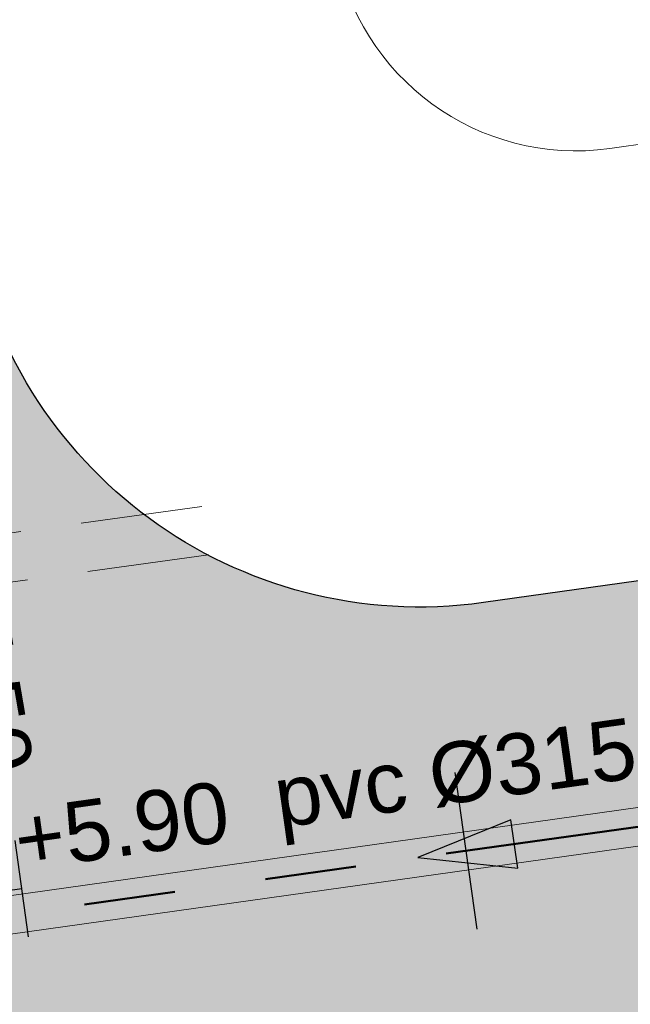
# Model space of a CAD drawing. Extents: x 98477 to 100410, y 398052 to 398969.
# Tile 245 of 256: x 98869 to 98874, y 398301 to 398309. Entities that reach past the tile are written whole.
import ezdxf
from ezdxf.enums import TextEntityAlignment as Align

# ---------------------------------------------------------------- set-up
doc = ezdxf.new("R2010")
doc.units = 0
doc.linetypes.add('DASHEDX2', pattern=[1.5, 1, -0.5])
doc.linetypes.add('RI-RWA', pattern=[8.25, 4.5, -0.75, 0.75, -0.75, 0.75, -0.75])
for name, color, linetype, lineweight in [('N-GW-hoogtelijn laagte NAP +7.50', 90, 'AL-HOOGTELIJN +7.50', 18), ('N-IE-mantelbuis ø250', 42, 'DASHEDX2', 18), ('N-KO-kantverharding', 2, 'Continuous', 25), ('N-RI-DWA b.o.b.', 24, 'Continuous', 25), ('N-RI-RWA b.o.b.', 162, 'Continuous', 25), ('N-RI-RWA hoofdriool', 162, 'RI-RWA', 50), ('N-RI-RWA hoofdriool buiswand', 162, 'Continuous', 13), ('N-RI-RWA strenginformatie', 162, 'Continuous', 25), ('N-RI-stroomrichting', 7, 'Continuous', 25), ("N-VH-arcering 'MAT' grijs 251", 251, 'Continuous', 18)]:
    doc.layers.add(name, color=color, linetype=linetype, lineweight=lineweight)
doc.layers.add('X-AL-contourlijnen', color=30, linetype='Continuous', plot=False)
doc.layers.add('X-AL-hulplijn riolering', color=30, linetype='Continuous', plot=False)
doc.styles.add('CS Annotative', font='arial.ttf')
doc.styles.get("Standard").update_dxf_attribs({"font": 'txt.shx'})
doc.linetypes.add('AL-HOOGTELIJN +7.50', pattern='A,7.5,-1.5,["+7.50",Standard,S=0.9,R=0,X=-0.3,Y=-0.45],-4.5,22.5', length=36)

# ---------------------------------------------------------------- blocks, each defined once
blk = doc.blocks.new('*U201')
at = {"layer": 'X-AL-hulplijn riolering', "flags": 128}
for points in [[(10.18102688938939, -0.5888051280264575), (9.624334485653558, 3.3722671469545)], [(2.160922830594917e-18, -3), (2.160922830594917e-18, 3)], [(-3.682726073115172, -2.537228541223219), (-4.239418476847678, 1.423843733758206)], [(9.902680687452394, 1.391731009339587), (-2.177227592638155e-16, -6.180527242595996e-17)], [(0, 0), (-9.902680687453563, -1.391731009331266)]]:
    blk.add_lwpolyline(points, dxfattribs=at)
at = {"layer": 'N-RI-RWA b.o.b.', "linetype": 'Continuous', "style": 'CS Annotative'}
blk.add_attdef('B.o.b.rechts', text='', height=0.5, rotation=7.999999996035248, dxfattribs=at).set_placement((1.924866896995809, 0.6744534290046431), align=Align.MIDDLE_LEFT)
blk.add_attdef('B.o.b.links', text='', height=0.5, rotation=7.999999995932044, dxfattribs=at).set_placement((-0.847883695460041, 0.2847687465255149), align=Align.MIDDLE_RIGHT)
blk = doc.blocks.new('*U223')
at = {"layer": 'N-RI-stroomrichting'}
h = blk.add_hatch(color=256, dxfattribs=at)
h.dxf.hatch_style = 1
h.paths.add_polyline_path([(-1.980536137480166, -0.2783462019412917), (2.119709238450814, -0.7119218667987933), (1.841363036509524, 1.268614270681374)])
blk.add_lwpolyline([(-1.980536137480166, -0.2783462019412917), (2.119709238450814, -0.7119218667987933), (1.841363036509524, 1.268614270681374)], close=True, dxfattribs=at)
at = {"layer": 'X-AL-hulplijn riolering'}
blk.add_lwpolyline([(0.4523125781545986, -3.218371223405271), (-0.452312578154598, 3.218371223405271)], dxfattribs=at)
at = {"lineweight": 25, "style": 'CS Annotative'}
blk.add_attdef('Strenginformatie', text='', height=2.5, rotation=8.000000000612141, dxfattribs=at).set_placement((-0.4523125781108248, 3.218371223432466), align=Align.MIDDLE_CENTER)
blk = doc.blocks.new('*U233')
at = {"layer": 'X-AL-hulplijn riolering', "flags": 128}
for points in [[(-4.458984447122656, 14.18099200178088), (-0.516440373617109, 14.85652603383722)], [(4.716230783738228e-16, 4.726471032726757e-17), (-1.68883508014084, 9.856360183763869)], [(6.561680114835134e-16, -2.999999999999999), (6.561680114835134e-16, 3.000000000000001)]]:
    blk.add_lwpolyline(points, dxfattribs=at)
at = {"layer": 'N-RI-DWA b.o.b.', "linetype": 'Continuous', "style": 'CS Annotative'}
blk.add_attdef('B.o.b.links', text='', height=0.5000000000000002, rotation=279.7229102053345, dxfattribs=at).set_placement((-0.1032880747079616, 2.971305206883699), align=Align.MIDDLE_RIGHT)

msp = doc.modelspace()

# ---------------------------------------------------------------- hatches: boundary and pattern name
at = {"layer": "N-VH-arcering 'MAT' grijs 251"}
h = msp.add_hatch(color=256, dxfattribs=at)
h.dxf.hatch_style = 1
edge = h.paths.add_edge_path()
edge.add_line((98801.70985258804, 398275.5025756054), (98759.07881222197, 398269.5111736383))
edge.add_arc((98758.55691309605, 398273.2246788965), 3.749999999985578, 188.0000000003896, 277.9999999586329, ccw=False)
edge.add_line((98754.84340783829, 398272.7027797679), (98754.7320693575, 398273.4949942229))
edge.add_arc((98759.43584268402, 398274.1560664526), 4.75000000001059, 98.00000000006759, 188.0000000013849, ccw=False)
edge.add_line((98758.77477045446, 398278.859839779), (98802.64364589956, 398285.0252081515))
edge.add_arc((98800.79960231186, 398298.1462600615), 13.24999999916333, 278.0000000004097, 315.3695932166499)
edge.add_arc((98814.32101528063, 398284.7981743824), 5.750000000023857, 97.99999999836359, 135.3695932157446, ccw=False)
edge.add_line((98813.52076995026, 398290.4922157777), (98817.94515990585, 398291.114023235))
edge.add_arc((98818.74540523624, 398285.4199818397), 5.750000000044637, 8.00000000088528, 97.99999999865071, ccw=False)
edge.add_line((98824.43944663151, 398286.2202271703), (98832.12180180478, 398231.5574297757))
edge.add_arc((98824.4472242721, 398230.4788382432), 7.74999999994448, -36.90337989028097, 8.000000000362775, ccw=False)
edge.add_line((98830.64450586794, 398225.8252159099), (98822.02531955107, 398214.3469478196))
edge.add_arc((98828.62242576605, 398209.3930917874), 8.249999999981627, 143.0966201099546, 188.000000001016)
edge.add_line((98820.45271419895, 398208.2449137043), (98820.95212056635, 398204.6914527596))
edge.add_line((98820.95212056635, 398204.6914527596), (98824.98814049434, 398175.9736787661))
edge.add_line((98824.98814049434, 398175.9736787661), (98826.34507822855, 398166.3185650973))
edge.add_arc((98829.56344945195, 398166.7708776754), 3.249999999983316, 187.9999999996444, 277.9999999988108)
edge.add_line((98830.01576203, 398163.552506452), (98845.49611657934, 398165.7281284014))
edge.add_line((98845.49611657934, 398165.7281284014), (98850.05134969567, 398166.3683246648))
edge.add_line((98850.05134969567, 398166.3683246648), (98871.26042709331, 398169.349066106))
edge.add_line((98871.26042709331, 398169.349066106), (98879.77673248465, 398170.5459547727))
edge.add_line((98879.77673248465, 398170.5459547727), (98895.91810200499, 398172.8144763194))
edge.add_line((98895.91810200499, 398172.8144763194), (98895.01347684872, 398179.2512187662))
edge.add_line((98895.01347684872, 398179.2512187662), (98835.84495974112, 398170.9356259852))
edge.add_arc((98835.18388751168, 398175.6393993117), 4.749999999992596, 188.0000000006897, 277.9999999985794, ccw=False)
edge.add_line((98830.48011418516, 398174.9783270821), (98825.97718274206, 398207.0183491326))
edge.add_arc((98833.65176027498, 398208.096940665), 7.750000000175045, 143.0966201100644, 188.0000000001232, ccw=False)
edge.add_line((98827.4544786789, 398212.7505629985), (98836.07366499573, 398224.2288310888))
edge.add_arc((98829.47655878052, 398229.1826871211), 8.250000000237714, 323.096620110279, 367.9999999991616)
edge.add_line((98837.64627034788, 398230.3308652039), (98837.34238794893, 398232.4931008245))
edge.add_line((98837.34238794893, 398232.4931008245), (98837.34238780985, 398232.493100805))
edge.add_line((98837.34238780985, 398232.493100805), (98829.68786739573, 398286.9578446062))
edge.add_arc((98835.38190879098, 398287.7580899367), 5.749999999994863, 97.99999999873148, 188.0000000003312, ccw=False)
edge.add_line((98834.58166346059, 398293.452131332), (98882.50500414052, 398300.1873176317))
edge.add_arc((98883.61838894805, 398292.2651730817), 8.000000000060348, 11.632034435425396, 97.9999999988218, ccw=False)
edge.add_line((98891.45409032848, 398293.8781776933), (98890.9995, 398296.0865))
edge.add_line((98890.9995, 398296.0865), (98889.023, 398305.688))
edge.add_line((98889.023, 398305.688), (98888.557, 398307.974))
edge.add_line((98888.557, 398307.974), (98887.38477368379, 398314.7597044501))
edge.add_arc((98879.50153614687, 398313.3978799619), 8.00000000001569, -82.00000000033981, 9.801079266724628, ccw=False)
edge.add_line((98880.6149209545, 398305.475735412), (98872.94460748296, 398304.3977431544))
edge.add_arc((98872.42270835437, 398308.1112484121), 3.749999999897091, 189.4265010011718, 278.00000000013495, ccw=False)
edge.add_arc((92946.7354543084, 397324.3039467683), 6003.049999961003, 9.42650100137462, 10.61166010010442)
edge.add_line((98847.1206531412, 398429.7738954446), (98842.31285519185, 398429.0982035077))
edge.add_arc((92946.7354539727, 397324.3039467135), 5998.200000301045, 9.428546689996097, 10.613773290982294, ccw=False)
edge.add_arc((98860.08948650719, 398306.4687901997), 3.840166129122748, -81.43407539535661, 6.657381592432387, ccw=False)
edge.add_line((98860.66146879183, 398302.6714605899), (98847.18483033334, 398300.7774425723))
edge.add_line((98847.18483033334, 398300.7774425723), (98842.62959721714, 398300.1372463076))
edge.add_line((98842.62959721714, 398300.1372463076), (98820.15051205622, 398296.9780169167))
edge.add_arc((98819.35026672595, 398302.672058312), 5.749999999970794, 187.9999999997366, 277.99999999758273, ccw=False)
edge.add_line((98813.65622533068, 398301.8718129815), (98812.30624625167, 398311.4774132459))
edge.add_line((98812.30624625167, 398311.4774132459), (98811.1093575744, 398319.9937186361))
edge.add_line((98811.1093575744, 398319.9937186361), (98809.24443803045, 398333.2633107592))
edge.add_line((98809.24443803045, 398333.2633107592), (98808.67382831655, 398337.3234098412))
edge.add_line((98808.67382831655, 398337.3234098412), (98807.71353391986, 398344.1562595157))
edge.add_line((98807.71353391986, 398344.1562595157), (98807.70657526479, 398344.2057729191))
edge.add_line((98807.70657526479, 398344.2057729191), (98811.66764753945, 398344.7624653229))
edge.add_line((98811.66764753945, 398344.7624653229), (98829.49247277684, 398347.2675811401))
edge.add_line((98829.49247277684, 398347.2675811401), (98831.96814294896, 398347.6155138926))
edge.add_line((98831.96814294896, 398347.6155138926), (98831.06351779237, 398354.0522563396))
edge.add_line((98831.06351779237, 398354.0522563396), (98828.58784762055, 398353.704323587))
edge.add_line((98828.58784762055, 398353.704323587), (98810.76302238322, 398351.1992077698))
edge.add_line((98810.76302238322, 398351.1992077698), (98806.80195010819, 398350.6425153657))
edge.add_line((98806.80195010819, 398350.6425153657), (98806.79499145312, 398350.6920287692))
edge.add_line((98806.79499145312, 398350.6920287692), (98805.14616655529, 398362.4240275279))
edge.add_line((98805.14616655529, 398362.4240275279), (98805.04836903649, 398363.119893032))
edge.add_line((98805.04836903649, 398363.119893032), (98803.99065346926, 398370.6459303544))
edge.add_line((98803.99065346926, 398370.6459303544), (98802.48758397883, 398381.3408254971))
edge.add_line((98802.48758397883, 398381.3408254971), (98801.4298684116, 398388.8668628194))
edge.add_line((98801.4298684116, 398388.8668628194), (98799.92679892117, 398399.561757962))
edge.add_line((98799.92679892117, 398399.561757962), (98798.86908335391, 398407.0877952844))
edge.add_line((98798.86908335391, 398407.0877952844), (98797.36601386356, 398417.7826904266))
edge.add_line((98797.36601386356, 398417.7826904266), (98796.79540414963, 398421.8427895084))
edge.add_line((98796.79540414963, 398421.8427895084), (98795.88382033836, 398428.3290453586))
edge.add_line((98795.88382033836, 398428.3290453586), (98795.87686168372, 398428.3785587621))
edge.add_line((98795.87686168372, 398428.3785587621), (98799.83793395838, 398428.9352511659))
edge.add_line((98799.83793395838, 398428.9352511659), (98817.66275919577, 398431.4403669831))
edge.add_line((98817.66275919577, 398431.4403669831), (98820.13842936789, 398431.7882997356))
edge.add_line((98820.13842936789, 398431.7882997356), (98819.2338042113, 398438.2250421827))
edge.add_line((98819.2338042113, 398438.2250421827), (98816.75813403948, 398437.87710943))
edge.add_line((98816.75813403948, 398437.87710943), (98798.93330880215, 398435.3719936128))
edge.add_line((98798.93330880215, 398435.3719936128), (98794.9722365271, 398434.8153012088))
edge.add_line((98794.9722365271, 398434.8153012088), (98794.96527787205, 398434.8648146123))
edge.add_line((98794.96527787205, 398434.8648146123), (98793.37870452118, 398446.1538705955))
edge.add_line((98793.37870452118, 398446.1538705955), (98792.73850825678, 398450.7091037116))
edge.add_line((98792.73850825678, 398450.7091037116), (98789.33816684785, 398474.9037900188))
edge.add_line((98789.33816684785, 398474.9037900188), (98783.89169246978, 398474.1383379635))
edge.add_line((98783.89169246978, 398474.1383379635), (98786.76317609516, 398453.7066703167))
edge.add_arc((98782.05940276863, 398453.0455980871), 4.750000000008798, -82.0000000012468, 7.999999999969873, ccw=False)
edge.add_line((98782.72047499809, 398448.3418247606), (98773.11487473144, 398446.9918456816))
edge.add_line((98773.11487473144, 398446.9918456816), (98764.5985693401, 398445.7949570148))
edge.add_line((98764.5985693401, 398445.7949570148), (98743.40683266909, 398442.8166526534))
edge.add_line((98743.40683266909, 398442.8166526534), (98734.89052727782, 398441.6197639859))
edge.add_line((98734.89052727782, 398441.6197639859), (98611.80020633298, 398424.3205475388))
edge.add_line((98611.80020633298, 398424.3205475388), (98607.65702311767, 398453.8008279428))
edge.add_arc((98611.6373665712, 398454.1216500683), 3.993251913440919, 101.39182936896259, 184.6081706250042, ccw=False)
edge.add_line((98610.84862924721, 398458.0362323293), (98611.83889731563, 398458.1754054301))
edge.add_line((98611.83889731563, 398458.1754054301), (98639.5664032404, 398462.0722522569))
edge.add_line((98639.5664032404, 398462.0722522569), (98641.54693937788, 398462.3505984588))
edge.add_line((98641.54693937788, 398462.3505984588), (98659.37176461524, 398464.8557142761))
edge.add_line((98659.37176461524, 398464.8557142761), (98661.84743478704, 398465.2036470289))
edge.add_line((98661.84743478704, 398465.2036470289), (98660.94280963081, 398471.6403894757))
edge.add_line((98660.94280963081, 398471.6403894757), (98649.90132066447, 398470.0886093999))
edge.add_line((98649.90132066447, 398470.0886093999), (98624.64948491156, 398466.5396953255))
edge.add_line((98624.64948491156, 398466.5396953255), (98622.66894877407, 398466.2613491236))
edge.add_line((98622.66894877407, 398466.2613491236), (98604.84412353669, 398463.7562333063))
edge.add_line((98604.84412353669, 398463.7562333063), (98602.86358739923, 398463.4778871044))
edge.add_line((98602.86358739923, 398463.4778871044), (98594.9414428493, 398462.3645022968))
edge.add_line((98594.9414428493, 398462.3645022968), (98576.27488975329, 398459.7410893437))
edge.add_line((98576.27488975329, 398459.7410893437), (98577.17951490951, 398453.3043468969))
edge.add_line((98577.17951490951, 398453.3043468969), (98578.1697829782, 398453.4435199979))
edge.add_line((98578.1697829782, 398453.4435199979), (98598.47059208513, 398456.2943364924))
edge.add_arc((98598.79151287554, 398452.3139562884), 3.993296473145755, 11.424909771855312, 94.60953932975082, ccw=False)
edge.add_line((98602.70568277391, 398453.1049624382), (98606.84886598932, 398423.6246820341))
edge.add_line((98606.84886598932, 398423.6246820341), (98548.81915716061, 398415.4691383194))
edge.add_arc((98548.15808493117, 398420.172911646), 4.750000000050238, 188.0000000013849, 277.99999999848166, ccw=False)
edge.add_line((98543.45431160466, 398419.5118394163), (98539.76818545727, 398445.7399897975))
edge.add_line((98539.76818545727, 398445.7399897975), (98538.97597100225, 398445.6286513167))
edge.add_line((98538.97597100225, 398445.6286513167), (98538.73241807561, 398447.361620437))
edge.add_line((98538.73241807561, 398447.361620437), (98534.77134580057, 398446.8049280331))
edge.add_line((98534.77134580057, 398446.8049280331), (98536.52992450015, 398434.2919904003))
edge.add_line((98536.52992450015, 398434.2919904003), (98537.17012076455, 398429.7367572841))
edge.add_line((98537.17012076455, 398429.7367572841), (98538.39484405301, 398421.0223982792))
edge.add_line((98538.39484405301, 398421.0223982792), (98539.03504031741, 398416.467165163))
edge.add_line((98539.03504031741, 398416.467165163), (98541.02521566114, 398402.30633178))
edge.add_line((98541.02521566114, 398402.30633178), (98541.66541192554, 398397.7510986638))
edge.add_line((98541.66541192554, 398397.7510986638), (98543.65558726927, 398383.5902652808))
edge.add_line((98543.65558726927, 398383.5902652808), (98544.29578353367, 398379.0350321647))
edge.add_line((98544.29578353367, 398379.0350321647), (98545.60401068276, 398369.7265123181))
edge.add_arc((98543.87104156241, 398369.4829593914), 1.750000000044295, -82.00000000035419, 7.99999999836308, ccw=False)
edge.add_line((98544.11459448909, 398367.7499902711), (98522.47723718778, 398364.7090580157))
edge.add_line((98522.47723718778, 398364.7090580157), (98523.21485462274, 398359.4606372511))
edge.add_line((98523.21485462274, 398359.4606372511), (98545.05026553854, 398362.5294041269))
edge.add_line((98545.05026553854, 398362.5294041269), (98549.60549865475, 398363.1696003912))
edge.add_line((98549.60549865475, 398363.1696003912), (98564.16243926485, 398365.2154449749))
edge.add_arc((98564.82351149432, 398360.5116716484), 4.749999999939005, 8.000000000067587, 97.99999999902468, ccw=False)
edge.add_line((98569.5272848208, 398361.172743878), (98576.49985717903, 398311.5603136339))
edge.add_arc((98571.7960838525, 398310.8992414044), 4.749999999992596, -82.0000000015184, 7.999999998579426, ccw=False)
edge.add_line((98572.45715608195, 398306.1954680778), (98563.84182388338, 398304.9846620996))
edge.add_line((98563.84182388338, 398304.9846620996), (98559.28659076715, 398304.3444658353))
edge.add_line((98559.28659076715, 398304.3444658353), (98541.0161448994, 398301.7767221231))
edge.add_line((98541.0161448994, 398301.7767221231), (98541.7537623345, 398296.5283013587))
edge.add_line((98541.7537623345, 398296.5283013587), (98553.88454617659, 398298.2331718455))
edge.add_arc((98554.12809910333, 398296.5002027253), 1.749999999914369, 7.999999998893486, 98.0000000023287, ccw=False)
edge.add_line((98555.86106822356, 398296.7437556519), (98557.35022040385, 398286.1478873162))
edge.add_line((98557.35022040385, 398286.1478873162), (98557.99041666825, 398281.5926542))
edge.add_line((98557.99041666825, 398281.5926542), (98560.13368242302, 398266.3425259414))
edge.add_line((98560.13368242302, 398266.3425259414), (98560.77387868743, 398261.7872928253))
edge.add_line((98560.77387868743, 398261.7872928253), (98562.9171444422, 398246.5371645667))
edge.add_line((98562.9171444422, 398246.5371645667), (98563.5573407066, 398241.9819314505))
edge.add_line((98563.5573407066, 398241.9819314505), (98565.70060646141, 398226.7318031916))
edge.add_line((98565.70060646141, 398226.7318031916), (98566.34080272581, 398222.1765700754))
edge.add_line((98566.34080272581, 398222.1765700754), (98567.56552601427, 398213.4622110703))
edge.add_line((98567.56552601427, 398213.4622110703), (98568.20572227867, 398208.9069779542))
edge.add_line((98568.20572227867, 398208.9069779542), (98576.53105717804, 398149.6691420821))
edge.add_line((98576.53105717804, 398149.6691420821), (98576.55610833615, 398149.4908938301))
edge.add_line((98576.55610833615, 398149.4908938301), (98535.4599834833, 398143.7152101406))
edge.add_line((98535.4599834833, 398143.7152101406), (98536.3465161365, 398137.4072025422))
edge.add_line((98536.3465161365, 398137.4072025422), (98537.33678420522, 398137.5463756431))
edge.add_line((98537.33678420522, 398137.5463756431), (98577.44264098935, 398143.1828862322))
edge.add_line((98577.44264098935, 398143.1828862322), (98578.76478544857, 398133.7753395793))
edge.add_line((98578.76478544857, 398133.7753395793), (98538.65892866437, 398128.1388289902))
edge.add_line((98538.65892866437, 398128.1388289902), (98537.66866059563, 398127.9996558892))
edge.add_line((98537.66866059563, 398127.9996558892), (98538.57328575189, 398121.5629134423))
edge.add_line((98538.57328575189, 398121.5629134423), (98579.66941060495, 398127.3385971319))
edge.add_line((98579.66941060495, 398127.3385971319), (98579.67636925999, 398127.2890837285))
edge.add_line((98579.67636925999, 398127.2890837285), (98580.7660946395, 398119.5352847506))
edge.add_line((98580.7660946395, 398119.5352847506), (98582.57534495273, 398106.6617998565))
edge.add_line((98582.57534495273, 398106.6617998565), (98583.06245080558, 398103.1958616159))
edge.add_line((98583.06245080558, 398103.1958616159), (98584.87170111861, 398090.3223767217))
edge.add_line((98584.87170111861, 398090.3223767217), (98585.35880697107, 398086.8564384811))
edge.add_line((98585.35880697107, 398086.8564384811), (98587.16805728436, 398073.9829535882))
edge.add_line((98587.16805728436, 398073.9829535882), (98588.14928671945, 398067.0011433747))
edge.add_arc((98585.92118356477, 398066.6880038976), 2.249999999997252, -71.05267843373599, 7.999999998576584, ccw=False)
edge.add_line((98586.6517556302, 398064.5599145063), (98587.08769329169, 398064.7095716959))
edge.add_line((98587.08769329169, 398064.7095716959), (98595.76511800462, 398067.6885274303))
edge.add_line((98595.76511800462, 398067.6885274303), (98596.09256923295, 398067.8009412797))
edge.add_arc((98595.36199716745, 398069.9290306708), 2.249999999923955, 187.9999999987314, 288.947321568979, ccw=False)
edge.add_line((98593.13389401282, 398069.6158911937), (98582.46560133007, 398145.5247379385))
edge.add_arc((98587.16937465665, 398146.1858101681), 4.750000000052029, 98.00000000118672, 187.9999999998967, ccw=False)
edge.add_line((98586.50830242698, 398150.8895834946), (98609.06670264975, 398154.0599598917))
edge.add_line((98609.06670264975, 398154.0599598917), (98621.30783352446, 398156.2004915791))
edge.add_line((98621.30783352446, 398156.2004915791), (98618.71337939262, 398174.6609919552))
edge.add_line((98618.71337939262, 398174.6609919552), (98600.88855415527, 398172.155876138))
edge.add_line((98600.88855415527, 398172.155876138), (98602.70587460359, 398159.2249692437))
edge.add_line((98602.70587460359, 398159.2249692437), (98585.67326382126, 398156.8311919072))
edge.add_arc((98585.08617653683, 398161.633146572), 4.837710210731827, 189.0296070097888, 276.97039299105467, ccw=False)
edge.add_line((98580.30841826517, 398160.8738930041), (98573.6350680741, 398208.3572469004))
edge.add_line((98573.6350680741, 398208.3572469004), (98572.71652560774, 398214.8930161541))
edge.add_line((98572.71652560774, 398214.8930161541), (98570.01656744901, 398234.1042166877))
edge.add_line((98570.01656744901, 398234.1042166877), (98569.09802498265, 398240.6399859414))
edge.add_line((98569.09802498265, 398240.6399859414), (98568.63179509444, 398243.9573839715))
edge.add_line((98568.63179509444, 398243.9573839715), (98568.16556520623, 398247.2747820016))
edge.add_arc((98572.86933853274, 398247.9358542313), 4.74999999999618, 98.00000000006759, 188.0000000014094, ccw=False)
edge.add_line((98572.20826630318, 398252.6396275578), (98597.85620928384, 398256.2442108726))
edge.add_line((98597.85620928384, 398256.2442108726), (98604.39197853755, 398257.1627533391))
edge.add_line((98604.39197853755, 398257.1627533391), (98619.64210679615, 398259.3060190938))
edge.add_line((98619.64210679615, 398259.3060190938), (98626.17787604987, 398260.2245615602))
edge.add_line((98626.17787604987, 398260.2245615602), (98639.44746817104, 398262.089481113))
edge.add_line((98639.44746817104, 398262.089481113), (98639.4969815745, 398262.096439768))
edge.add_line((98639.4969815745, 398262.096439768), (98640.05367397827, 398258.1353674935))
edge.add_line((98640.05367397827, 398258.1353674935), (98641.8629242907, 398245.2618825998))
edge.add_line((98641.8629242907, 398245.2618825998), (98642.14127049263, 398243.2813464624))
edge.add_line((98642.14127049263, 398243.2813464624), (98643.25465530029, 398235.3592019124))
edge.add_line((98643.25465530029, 398235.3592019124), (98644.5767997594, 398225.9516552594))
edge.add_line((98644.5767997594, 398225.9516552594), (98646.03811731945, 398215.5538405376))
edge.add_line((98646.03811731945, 398215.5538405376), (98646.38605007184, 398213.0781703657))
edge.add_line((98646.38605007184, 398213.0781703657), (98652.82279251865, 398213.9827955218))
edge.add_line((98652.82279251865, 398213.9827955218), (98652.47485976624, 398216.4584656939))
edge.add_line((98652.47485976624, 398216.4584656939), (98651.70940771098, 398221.904940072))
edge.add_line((98651.70940771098, 398221.904940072), (98651.43106150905, 398223.8854762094))
edge.add_line((98651.43106150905, 398223.8854762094), (98649.62181119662, 398236.758961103))
edge.add_line((98649.62181119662, 398236.758961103), (98649.34346499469, 398238.7394972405))
edge.add_line((98649.34346499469, 398238.7394972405), (98646.49041642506, 398259.0399926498))
edge.add_line((98646.49041642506, 398259.0399926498), (98645.93372402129, 398263.0010649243))
edge.add_line((98645.93372402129, 398263.0010649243), (98645.98323742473, 398263.0080235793))
edge.add_line((98645.98323742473, 398263.0080235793), (98654.39783815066, 398264.1906185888))
edge.add_line((98654.39783815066, 398264.1906185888), (98722.62535253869, 398273.7793704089))
edge.add_line((98722.62535253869, 398273.7793704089), (98731.14165792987, 398274.9762590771))
edge.add_line((98731.14165792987, 398274.9762590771), (98743.97026282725, 398276.7792019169))
edge.add_arc((98744.55735011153, 398271.9772472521), 4.837710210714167, 9.02960700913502, 96.9703929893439, ccw=False)
edge.add_line((98749.33510838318, 398272.73650082), (98750.7268393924, 398262.8338201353))
edge.add_line((98750.7268393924, 398262.8338201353), (98752.41029510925, 398263.0704144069))
edge.add_line((98752.41029510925, 398263.0704144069), (98756.96552822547, 398263.7106106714))
edge.add_line((98756.96552822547, 398263.7106106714), (98772.21565648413, 398265.8538764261))
edge.add_line((98772.21565648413, 398265.8538764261), (98776.77088960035, 398266.4940726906))
edge.add_line((98776.77088960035, 398266.4940726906), (98795.98209013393, 398269.1940308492))
edge.add_line((98795.98209013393, 398269.1940308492), (98800.53732325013, 398269.8342271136))
edge.add_line((98800.53732325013, 398269.8342271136), (98802.46834598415, 398270.1056146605))
edge.add_line((98802.46834598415, 398270.1056146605), (98801.70985258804, 398275.5025756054))
edge = h.paths.add_edge_path(flags=16)
edge.add_line((98744.0622075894, 398333.4636472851), (98751.98435213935, 398334.5770320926))
edge.add_line((98751.98435213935, 398334.5770320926), (98753.96600319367, 398334.8555349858))
edge.add_line((98753.96600319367, 398334.8555349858), (98764.36270300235, 398336.316695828))
edge.add_line((98764.36270300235, 398336.316695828), (98764.36270299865, 398336.3166958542))
edge.add_line((98764.36270299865, 398336.3166958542), (98766.34323913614, 398336.5950420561))
edge.add_line((98766.34323913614, 398336.5950420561), (98774.26538368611, 398337.7084268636))
edge.add_line((98774.26538368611, 398337.7084268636), (98774.24729118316, 398337.8371617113))
edge.add_line((98774.24729118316, 398337.8371617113), (98802.48973650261, 398341.8063785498))
edge.add_line((98802.48973650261, 398341.8063785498), (98803.0185942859, 398338.0433598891))
edge.add_line((98803.0185942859, 398338.0433598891), (98808.47417984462, 398299.2248515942))
edge.add_arc((98800.79960231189, 398298.1462600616), 7.750000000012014, -82.00000000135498, 8.000000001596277, ccw=False)
edge.add_line((98801.87819384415, 398290.4716825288), (98771.96746476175, 398286.2680036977))
edge.add_line((98771.96746476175, 398286.2680036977), (98767.41223164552, 398285.6278074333))
edge.add_line((98767.41223164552, 398285.6278074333), (98755.13290759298, 398283.9020609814))
edge.add_line((98755.13290759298, 398283.9020609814), (98746.61660220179, 398282.7051723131))
edge.add_line((98746.61660220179, 398282.7051723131), (98730.37620587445, 398280.4227334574))
edge.add_line((98730.37620587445, 398280.4227334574), (98721.85990048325, 398279.2258447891))
edge.add_line((98721.85990048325, 398279.2258447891), (98654.3282516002, 398269.7348904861))
edge.add_arc((98653.66717937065, 398274.4386638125), 4.749999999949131, 187.9999999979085, 277.9999999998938, ccw=False)
edge.add_line((98648.96340604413, 398273.7775915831), (98644.1340994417, 398308.1398935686))
edge.add_line((98644.1340994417, 398308.1398935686), (98642.93721077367, 398316.6561989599))
edge.add_line((98642.93721077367, 398316.6561989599), (98640.29988051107, 398335.4217788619))
edge.add_line((98640.29988051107, 398335.4217788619), (98638.12129075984, 398335.1155980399))
edge.add_line((98638.12129075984, 398335.1155980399), (98637.23004949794, 398334.990342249))
edge.add_line((98637.23004949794, 398334.990342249), (98635.05145974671, 398334.6841614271))
edge.add_line((98635.05145974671, 398334.6841614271), (98635.74036659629, 398329.7823344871))
edge.add_line((98635.74036659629, 398329.7823344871), (98636.93725526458, 398321.266029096))
edge.add_line((98636.93725526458, 398321.266029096), (98638.384655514, 398310.967241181))
edge.add_line((98638.384655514, 398310.967241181), (98639.02485177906, 398306.4120080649))
edge.add_line((98639.02485177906, 398306.4120080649), (98641.16811753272, 398291.1618798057))
edge.add_line((98641.16811753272, 398291.1618798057), (98642.36500620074, 398282.6455744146))
edge.add_line((98642.36500620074, 398282.6455744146), (98643.71498527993, 398273.0399741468))
edge.add_arc((98639.01121195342, 398272.3789019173), 4.749999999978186, -82.00000000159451, 7.999999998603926, ccw=False)
edge.add_line((98639.67228418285, 398267.6751285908), (98619.32227537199, 398264.8151213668))
edge.add_line((98619.32227537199, 398264.8151213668), (98614.27190822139, 398264.1053385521))
edge.add_line((98614.27190822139, 398264.1053385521), (98593.92189940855, 398261.2453313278))
edge.add_arc((98593.26082717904, 398265.9491046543), 4.750000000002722, 188.0000000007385, 277.9999999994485, ccw=False)
edge.add_line((98588.55705385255, 398265.2880324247), (98581.77932383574, 398313.5140873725))
edge.add_line((98581.77932383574, 398313.5140873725), (98580.58243516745, 398322.0303927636))
edge.add_line((98580.58243516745, 398322.0303927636), (98575.23122943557, 398360.1062000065))
edge.add_line((98575.23122943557, 398360.1062000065), (98574.59103317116, 398364.6614331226))
edge.add_line((98574.59103317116, 398364.6614331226), (98572.66348572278, 398378.3766458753))
edge.add_line((98572.66348572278, 398378.3766458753), (98571.18825085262, 398388.8734874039))
edge.add_line((98571.18825085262, 398388.8734874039), (98568.51612731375, 398407.8866343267))
edge.add_arc((98573.21990064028, 398408.5477065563), 4.750000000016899, 97.9999999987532, 188.0000000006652, ccw=False)
edge.add_line((98572.55882841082, 398413.2514798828), (98607.11918401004, 398418.1086211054))
edge.add_line((98607.11918401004, 398418.1086211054), (98607.61431804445, 398418.1782076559))
edge.add_line((98607.61431804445, 398418.1782076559), (98611.58353488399, 398389.9357623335))
edge.add_line((98611.58353488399, 398389.9357623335), (98611.454800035, 398389.9176698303))
edge.add_line((98611.454800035, 398389.9176698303), (98613.2640503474, 398377.0441849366))
edge.add_line((98613.2640503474, 398377.0441849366), (98613.33363689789, 398376.5490509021))
edge.add_line((98613.33363689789, 398376.5490509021), (98626.20712179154, 398378.3583012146))
edge.add_line((98626.20712179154, 398378.3583012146), (98628.18765792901, 398378.6366474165))
edge.add_line((98628.18765792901, 398378.6366474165), (98636.10980247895, 398379.7500322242))
edge.add_line((98636.10980247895, 398379.7500322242), (98648.36932117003, 398381.4729952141))
edge.add_line((98648.36932117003, 398381.4729952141), (98647.4646960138, 398387.9097376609))
edge.add_line((98647.4646960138, 398387.9097376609), (98634.59121112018, 398386.1004873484))
edge.add_line((98634.59121112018, 398386.1004873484), (98632.49184281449, 398385.8054403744))
edge.add_line((98632.49184281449, 398385.8054403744), (98619.73719008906, 398384.0128908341))
edge.add_line((98619.73719008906, 398384.0128908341), (98617.50908693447, 398383.6997513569))
edge.add_line((98617.50908693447, 398383.6997513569), (98612.56565838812, 398418.8740731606))
edge.add_line((98612.56565838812, 398418.8740731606), (98613.06079242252, 398418.943659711))
edge.add_line((98613.06079242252, 398418.943659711), (98667.57504960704, 398426.6051389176))
edge.add_line((98667.57504960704, 398426.6051389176), (98722.08930679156, 398434.2666181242))
edge.add_line((98722.08930679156, 398434.2666181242), (98726.14940587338, 398434.8372278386))
edge.add_line((98726.14940587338, 398434.8372278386), (98759.42241298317, 398439.51344403))
edge.add_line((98759.42241298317, 398439.51344403), (98763.48251206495, 398440.084053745))
edge.add_line((98763.48251206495, 398440.084053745), (98783.48592705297, 398442.8953503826))
edge.add_arc((98784.14699928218, 398438.191577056), 4.750000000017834, 8.000000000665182, 97.99999999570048, ccw=False)
edge.add_line((98788.85077260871, 398438.8526492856), (98795.6145853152, 398390.7256211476))
edge.add_arc((98790.91081198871, 398390.064548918), 4.749999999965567, -82.00000000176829, 8.000000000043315, ccw=False)
edge.add_line((98791.57188421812, 398385.3607755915), (98787.36324492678, 398384.7692899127))
edge.add_line((98787.36324492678, 398384.7692899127), (98774.48976003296, 398382.9600396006))
edge.add_line((98774.48976003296, 398382.9600396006), (98766.12199485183, 398381.7840268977))
edge.add_line((98766.12199485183, 398381.7840268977), (98766.07248144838, 398381.7770682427))
edge.add_line((98766.07248144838, 398381.7770682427), (98764.94517930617, 398389.7982395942))
edge.add_line((98764.94517930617, 398389.7982395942), (98762.09213076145, 398410.0987350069))
edge.add_line((98762.09213076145, 398410.0987350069), (98761.95295766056, 398411.0890030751))
edge.add_line((98761.95295766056, 398411.0890030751), (98755.5162152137, 398410.1843779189))
edge.add_line((98755.5162152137, 398410.1843779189), (98755.65538831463, 398409.1941098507))
edge.add_line((98755.65538831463, 398409.1941098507), (98758.50843688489, 398388.893614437))
edge.add_line((98758.50843688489, 398388.893614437), (98759.63573900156, 398380.8724430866))
edge.add_line((98759.63573900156, 398380.8724430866), (98759.5862255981, 398380.8654844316))
edge.add_line((98759.5862255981, 398380.8654844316), (98748.79230364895, 398379.3484976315))
edge.add_line((98748.79230364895, 398379.3484976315), (98744.23707053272, 398378.7083013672))
edge.add_line((98744.23707053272, 398378.7083013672), (98741.31577972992, 398378.2977407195))
edge.add_line((98741.31577972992, 398378.2977407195), (98735.86930535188, 398377.532288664))
edge.add_line((98735.86930535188, 398377.532288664), (98732.94801454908, 398377.1217280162))
edge.add_line((98732.94801454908, 398377.1217280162), (98728.39278143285, 398376.4815317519))
edge.add_line((98728.39278143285, 398376.4815317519), (98718.31915239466, 398375.0657755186))
edge.add_arc((98720.44154218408, 398359.9641874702), 15.25000000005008, 97.9999999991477, 128.0000000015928)
edge.add_line((98711.052704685, 398371.9813514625), (98707.24934533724, 398369.0098414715))
edge.add_line((98707.24934533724, 398369.0098414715), (98710.51235115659, 398364.8333844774))
edge.add_line((98710.51235115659, 398364.8333844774), (98713.62044188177, 398367.261691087))
edge.add_arc((98721.25410813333, 398357.3241039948), 12.53110121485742, 99.37790491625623, 127.53006232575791, ccw=False)
edge.add_line((98719.21222162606, 398369.6877279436), (98728.55711414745, 398371.001066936))
edge.add_line((98728.55711414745, 398371.001066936), (98733.11234726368, 398371.6412632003))
edge.add_line((98733.11234726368, 398371.6412632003), (98743.90626921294, 398373.1582500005))
edge.add_line((98743.90626921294, 398373.1582500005), (98752.42257460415, 398374.3551386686))
edge.add_line((98752.42257460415, 398374.3551386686), (98763.21649655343, 398375.8721254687))
edge.add_line((98763.21649655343, 398375.8721254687), (98767.77172966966, 398376.512321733))
edge.add_line((98767.77172966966, 398376.512321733), (98793.32064568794, 398380.102987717))
edge.add_arc((98793.7681908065, 398376.2908113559), 3.838357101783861, 9.304190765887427, 96.69580920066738, ccw=False)
edge.add_line((98797.55605007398, 398376.9113815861), (98799.60189465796, 398362.3544409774))
edge.add_line((98799.60189465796, 398362.3544409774), (98801.64078058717, 398347.8470137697))
edge.add_line((98801.64078058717, 398347.8470137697), (98801.71036713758, 398347.3518797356))
edge.add_line((98801.71036713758, 398347.3518797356), (98773.46792181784, 398343.3826628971))
edge.add_line((98773.46792181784, 398343.3826628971), (98773.36075853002, 398344.1451693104))
edge.add_line((98773.36075853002, 398344.1451693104), (98770.8850883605, 398343.7972365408))
edge.add_line((98770.8850883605, 398343.7972365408), (98758.01160346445, 398341.9879862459))
edge.add_line((98758.01160346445, 398341.9879862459), (98756.03106732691, 398341.7096400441))
edge.add_line((98756.03106732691, 398341.7096400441), (98743.15758242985, 398339.900389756))
edge.add_line((98743.15758242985, 398339.900389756), (98743.15758243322, 398339.9003897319))
edge.add_line((98743.15758243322, 398339.9003897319), (98742.16731436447, 398339.761216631))
edge.add_line((98742.16731436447, 398339.761216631), (98743.07193952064, 398333.3244741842))
edge.add_line((98743.07193952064, 398333.3244741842), (98744.0622075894, 398333.4636472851))
edge = h.paths.add_edge_path(flags=16)
edge.add_line((98545.99047331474, 398402.9031704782), (98545.73996173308, 398404.6856530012))
edge.add_arc((98550.44373505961, 398405.3467252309), 4.750000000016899, 98.00000000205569, 188.0000000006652, ccw=False)
edge.add_line((98549.78266282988, 398410.0504985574), (98557.70480737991, 398411.1638833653))
edge.add_arc((98558.36587960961, 398406.4601100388), 4.750000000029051, 8.000000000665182, 98.00000000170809, ccw=False)
edge.add_line((98563.06965293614, 398407.1211822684), (98563.35495779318, 398405.0911327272))
edge.add_line((98563.35495779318, 398405.0911327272), (98565.09462155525, 398392.7127818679))
edge.add_line((98565.09462155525, 398392.7127818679), (98565.44255430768, 398390.237111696))
edge.add_line((98565.44255430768, 398390.237111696), (98567.18221806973, 398377.8587608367))
edge.add_line((98567.18221806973, 398377.8587608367), (98567.46752292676, 398375.8287112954))
edge.add_arc((98562.76374960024, 398375.1676390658), 4.749999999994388, -82.00000000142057, 7.9999999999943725, ccw=False)
edge.add_line((98563.42482182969, 398370.4638657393), (98555.50267727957, 398369.3504809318))
edge.add_arc((98554.84160505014, 398374.0542542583), 4.749999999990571, 187.9999999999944, 277.99999999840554, ccw=False)
edge.add_line((98550.13783172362, 398373.3931820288), (98549.88732014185, 398375.1756645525))
edge.add_line((98549.88732014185, 398375.1756645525), (98548.07806982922, 398388.0491494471))
edge.add_line((98548.07806982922, 398388.0491494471), (98547.79972362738, 398390.0296855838))
edge.add_line((98547.79972362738, 398390.0296855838), (98545.99047331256, 398402.9031704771))
edge = h.paths.add_edge_path(flags=16)
edge.add_line((98580.97427237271, 398279.7231952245), (98580.69592617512, 398281.7037313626))
edge.add_line((98580.69592617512, 398281.7037313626), (98579.23460861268, 398292.1015460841))
edge.add_line((98579.23460861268, 398292.1015460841), (98578.55961907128, 398296.9043462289))
edge.add_arc((98573.85584574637, 398296.2432739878), 4.750000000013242, 8.000000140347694, 98.00000000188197)
edge.add_line((98573.19477351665, 398300.9470473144), (98565.5697093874, 398299.8754144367))
edge.add_arc((98566.23078161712, 398295.1716411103), 4.749999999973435, 98.00000000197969, 186.1903587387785)
edge.add_line((98561.5084782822, 398294.6594387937), (98561.50613232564, 398294.659109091))
edge.add_line((98561.50613232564, 398294.659109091), (98563.66331539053, 398279.3099540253))
edge.add_line((98563.66331539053, 398279.3099540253), (98563.94166159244, 398277.329417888))
edge.add_line((98563.94166159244, 398277.329417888), (98566.09884465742, 398261.9802628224))
edge.add_line((98566.09884465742, 398261.9802628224), (98566.10119061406, 398261.980592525))
edge.add_arc((98570.78174201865, 398262.7898752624), 4.749999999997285, 189.8096412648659, 277.9999999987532)
edge.add_line((98571.4428142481, 398258.0861019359), (98579.06787837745, 398259.1577348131))
edge.add_arc((98578.406806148, 398263.8615081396), 4.749999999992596, 277.9999999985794, 367.9999999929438)
edge.add_line((98583.11057947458, 398264.5225803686), (98582.43558993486, 398269.325380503))
edge.add_line((98582.43558993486, 398269.325380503), (98580.97427237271, 398279.7231952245))
edge = h.paths.add_edge_path(flags=16)
edge.add_line((98615.08128089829, 398162.7819088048), (98614.48868373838, 398166.998456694))
edge.add_arc((98612.75571461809, 398166.7549037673), 1.749999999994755, 8.000000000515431, 98.00000000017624)
edge.add_line((98612.51216169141, 398168.4878728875), (98608.55108941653, 398167.9311804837))
edge.add_arc((98608.79464234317, 398166.1982113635), 1.749999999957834, 97.99999999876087, 188.000000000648)
edge.add_line((98607.06167322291, 398165.9546584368), (98607.65427038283, 398161.7381105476))
edge.add_arc((98609.38723950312, 398161.9816634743), 1.749999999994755, 188.0000000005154, 277.999999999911)
edge.add_line((98609.6307924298, 398160.248694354), (98613.59186470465, 398160.8053867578))
edge.add_arc((98613.348311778, 398162.5383558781), 1.749999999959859, 277.9999999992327, 368.0000000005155)

# ---------------------------------------------------------------- linework, layer by layer
at = {"layer": 'N-GW-hoogtelijn laagte NAP +7.50', "flags": 128}
msp.add_lwpolyline([(98876.99456276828, 398308.5518151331), (98873.98160019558, 398308.1283708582, -0.4060056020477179), (98871.731321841, 398309.7750154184, -0.0643362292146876), (98871.68105717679, 398311.0554497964), (98871.84994335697, 398312.9425015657, 0.06405136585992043), (98871.55401971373, 398320.5915390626, 0.002830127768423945), (98859.89616756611, 398387.5980635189, 0.008207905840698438), (98858.94520722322, 398392.4297822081), (98846.74918294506, 398449.4407177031, 0.1308955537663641), (98842.07688882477, 398458.6146929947, 0.1302823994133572), (98828.5778801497, 398467.4650096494, 0.02919274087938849), (98789.65234213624, 398477.9387771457, 0.06518220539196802), (98739.29444568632, 398481.6871382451, 0.2753808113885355), (98723.5900915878, 398471.0964437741, 0.1062632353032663), (98717.12159315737, 398443.2571807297, -0.3691707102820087), (98716.26090351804, 398442.2834807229), (98701.55111255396, 398440.2161544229, -0.2914088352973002), (98700.57339859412, 398440.6615837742, 0.07405255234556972), (98697.06083061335, 398444.6340572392, -0.044002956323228), (98684.65736553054, 398457.0742920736, 0.3231011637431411), (98607.5510594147, 398476.7463685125, 0.01656986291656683), (98567.84034881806, 398459.5640697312, -0.05399417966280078), (98540.93147037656, 398450.2382428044, 0.3892126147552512), (98539.39857557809, 398448.010635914), (98539.72563070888, 398445.6835177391)], format="xyb", dxfattribs=at)
at = {"layer": 'N-IE-mantelbuis ø250', "flags": 128}
for points in [[(98862.21240064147, 398304.020104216), (98871.08397875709, 398305.2495356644)], [(98862.2673082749, 398303.6238906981), (98871.13888639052, 398304.8533221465)]]:
    msp.add_lwpolyline(points, dxfattribs=at)
at = {"layer": 'N-KO-kantverharding', "flags": 128}
msp.add_lwpolyline([(98887.38477368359, 398314.7597044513, -0.4234508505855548), (98880.6149209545, 398305.475735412), (98872.94460748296, 398304.3977431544, -0.406940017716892), (98868.72334643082, 398307.4970649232, 0.00517127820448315), (98847.1206531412, 398429.7738954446)], format="xyb", dxfattribs=at)
at = {"layer": 'N-RI-RWA hoofdriool'}
msp.add_lwpolyline([(98877.09606064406, 398302.9615367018), (98867.20231599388, 398301.5710615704)], dxfattribs=at)
at = {"layer": 'N-RI-RWA hoofdriool buiswand', "flags": 128}
for points in [[(98877.07414088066, 398303.1175039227), (98867.18039623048, 398301.7270287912)], [(98877.11798040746, 398302.805569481), (98867.22423575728, 398301.4150943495)]]:
    msp.add_lwpolyline(points, dxfattribs=at)
at = {"layer": 'X-AL-contourlijnen', "flags": 128}
msp.add_lwpolyline([(98827.4544786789, 398212.7505629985), (98836.07366499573, 398224.2288310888, 0.1984741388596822), (98837.64627034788, 398230.3308652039), (98837.34238794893, 398232.4931008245), (98837.34238780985, 398232.493100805), (98829.68786739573, 398286.9578446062, -0.4142135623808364), (98834.58166346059, 398293.452131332), (98882.50500414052, 398300.1873176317, -0.3957663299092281), (98891.45409032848, 398293.8781776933), (98890.9995, 398296.0865), (98889.023, 398305.688), (98888.557, 398307.974), (98887.38477368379, 398314.7597044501, -0.4234508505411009), (98880.6149209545, 398305.475735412), (98872.94460748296, 398304.3977431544, -0.406940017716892), (98868.72334643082, 398307.4970649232, 0.005171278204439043), (98847.1206531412, 398429.7738954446)], format="xyb", dxfattribs=at)

# ---------------------------------------------------------------- block references
at = {"layer": 'N-RI-DWA b.o.b.'}
ref = msp.add_blockref('*U233', (98869.11572223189, 398300.0260788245), dxfattribs=dict(at, xscale=0.2, yscale=0.2, zscale=0.2))
ref.add_attrib('B.o.b.links', '+5.50', dxfattribs={"linetype": 'Continuous', "height": 0.5000000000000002, "rotation": 279.7229102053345, "style": 'CS Annotative'}).set_placement((98869.01243415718, 398302.9973840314), align=Align.MIDDLE_RIGHT)
at = {"layer": 'N-RI-RWA b.o.b.'}
ref = msp.add_blockref('*U201', (98867.1744813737, 398301.7691151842), dxfattribs=dict(at, xscale=0.2, yscale=0.2, zscale=0.2))
ref.add_attrib('B.o.b.links', '+5.90', dxfattribs={"linetype": 'Continuous', "height": 0.5, "rotation": 7.999999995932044, "style": 'CS Annotative'}).set_placement((98866.32659767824, 398302.0538839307), align=Align.MIDDLE_RIGHT)
ref.add_attrib('B.o.b.rechts', '+5.90', dxfattribs={"linetype": 'Continuous', "height": 0.5, "rotation": 7.999999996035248, "style": 'CS Annotative'}).set_placement((98869.0993482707, 398302.4435686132), align=Align.MIDDLE_LEFT)
at = {"layer": 'N-RI-RWA strenginformatie'}
ref = msp.add_blockref('*U223', (98872.80188158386, 398302.3580291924), dxfattribs=dict(at, xscale=0.2, yscale=0.2, zscale=0.2))
ref.add_attrib('Strenginformatie', 'pvc %%C315', dxfattribs={"linetype": 'Continuous', "lineweight": 25, "height": 0.5000000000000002, "rotation": 7.999999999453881, "style": 'CS Annotative'}).set_placement((98872.71141906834, 398303.0017034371), align=Align.MIDDLE_CENTER)

doc.saveas('drawing.dxf')
